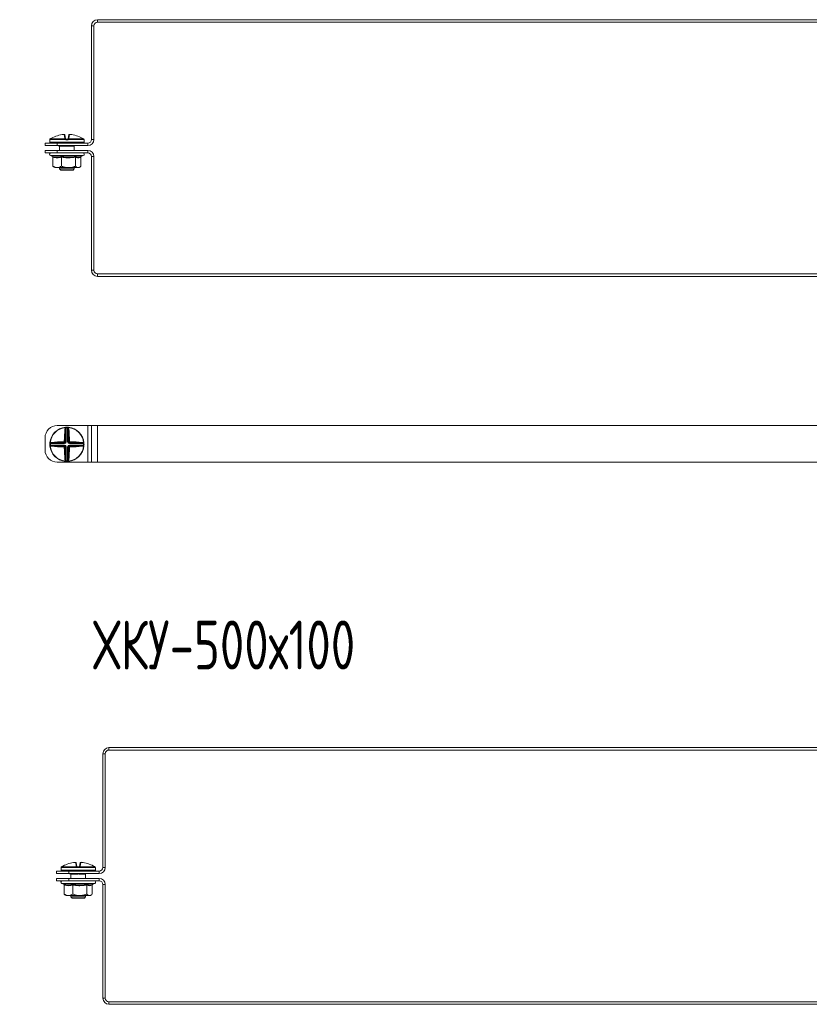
# Model space of a CAD drawing. Header units: millimetres. Extents: x -29 to 1011, y -1252 to 295.
# Tile 6 of 11: x 365 to 688, y -860 to -458. Entities that reach past the tile are written whole.
import ezdxf

# ---------------------------------------------------------------- set-up
doc = ezdxf.new("R2010")
doc.units = ezdxf.units.MM
doc.styles.add('SLDTEXTSTYLE0', font='TXT', dxfattribs={"width": 0.7, "bigfont": 'bigfont'})

msp = doc.modelspace()

# ---------------------------------------------------------------- linework, layer by layer
at = {"color": 7, "linetype": 'Continuous', "lineweight": 15}
for p, q in [((396.49, -457.58), (396.49, -458.58)), ((396.49, -457.58), (798.49, -457.58)), ((396.49, -458.58), (798.49, -458.58)), ((394.99, -460.08), (393.99, -460.08)), ((393.99, -506.58), (393.99, -460.08)), ((394.99, -506.58), (394.99, -460.08)), ((376.92, -506.67), (376.92, -507.67)), ((376.95, -506.53), (376.95, -506.53)), ((383.29, -506.56), (376.95, -506.56)), ((377.07, -506.34), (383.3, -506.34)), ((377.07, -506.34), (377.07, -506.34)), ((383.12, -506.04), (382.85, -504.53)), ((383.12, -504.73), (383.38, -506.21)), ((384.22, -506.67), (383.62, -506.67)), ((383.63, -506.42), (384.21, -506.42)), ((384.45, -506.21), (384.71, -504.73)), ((384.53, -506.34), (390.77, -506.34)), ((390.89, -506.56), (384.54, -506.56)), ((384.98, -504.53), (384.71, -506.04)), ((390.77, -506.34), (390.76, -506.34)), ((390.89, -506.53), (390.89, -506.56)), ((390.92, -507.67), (390.92, -506.67)), ((393.99, -506.58), (394.99, -506.58)), ((374.99, -509.08), (374.99, -508.08)), ((374.99, -508.08), (379.99, -508.08)), ((379.99, -509.08), (374.99, -509.08)), ((374.99, -512.08), (374.99, -511.08)), ((374.99, -511.08), (379.99, -511.08)), ((390.67, -507.92), (377.17, -507.92)), ((379.99, -508.08), (379.99, -509.08)), ((379.99, -508.08), (392.49, -508.08)), ((379.99, -509.08), (392.49, -509.08)), ((379.99, -511.08), (379.99, -512.08)), ((392.49, -511.08), (379.99, -511.08)), ((380.9, -509.15), (380.89, -509.15)), ((380.92, -509.27), (380.92, -511.08)), ((380.96, -508.08), (380.96, -507.92)), ((382.88, -509.37), (381.1, -509.37)), ((382.11, -509.12), (381.22, -509.12)), ((386.73, -509.37), (384.95, -509.37)), ((386.62, -509.12), (385.73, -509.12)), ((386.87, -508.08), (386.87, -507.92)), ((386.92, -511.08), (386.92, -509.27)), ((392.49, -509.08), (392.49, -508.08)), ((392.49, -512.08), (392.49, -511.08)), ((379.99, -512.08), (374.99, -512.08)), ((377.19, -513.18), (378, -513.48)), ((378.19, -513.8), (378.19, -517.48)), ((392.49, -512.08), (379.99, -512.08)), ((381.66, -513.8), (381.66, -517.48)), ((387.39, -513.8), (387.39, -517.48)), ((389.62, -513.56), (390.64, -513.18)), ((389.65, -513.8), (389.65, -517.48)), ((394.99, -513.58), (393.99, -513.58)), ((393.99, -560.08), (393.99, -513.58)), ((394.99, -560.08), (394.99, -513.58)), ((378.49, -517.75), (378.92, -518.08)), ((378.92, -518.08), (379.93, -518.08)), ((379.93, -518.08), (384.53, -518.08)), ((380.92, -518.08), (380.92, -518.62)), ((380.92, -518.62), (381.42, -519.12)), ((380.92, -518.62), (386.92, -518.62)), ((386.42, -519.12), (381.42, -519.12)), ((384.53, -518.08), (388.52, -518.08)), ((386.42, -519.12), (386.92, -518.62)), ((386.92, -518.62), (386.92, -518.08)), ((388.52, -518.08), (388.92, -518.08)), ((388.92, -518.08), (389.35, -517.75)), ((393.99, -560.08), (394.99, -560.08)), ((396.49, -561.58), (396.49, -562.58)), ((798.49, -561.58), (396.49, -561.58)), ((798.49, -562.58), (396.49, -562.58)), ((379.99, -623.59), (392.49, -623.59)), ((392.49, -638.59), (392.49, -623.59)), ((392.49, -623.59), (393.99, -623.59)), ((393.99, -638.59), (393.99, -623.59)), ((393.99, -623.59), (396.49, -623.59)), ((396.49, -638.59), (396.49, -623.59)), ((396.49, -623.59), (798.49, -623.59)), ((383.29, -624.3), (383.3, -624.42)), ((383.38, -630.24), (383.38, -625.1)), ((383.62, -624.28), (383.63, -624.53)), ((383.63, -624.53), (383.63, -630.24)), ((384.22, -624.28), (384.21, -624.53)), ((384.21, -630.24), (384.21, -624.53)), ((384.45, -625.1), (384.45, -630.24)), ((384.54, -624.3), (384.53, -624.42)), ((374.99, -633.59), (374.99, -628.59)), ((377.17, -630.98), (376.92, -630.97)), ((377.17, -631.56), (376.92, -631.57)), ((376.95, -630.64), (377.07, -630.65)), ((376.95, -631.9), (377.07, -631.88)), ((382.89, -630.98), (377.17, -630.98)), ((377.17, -631.56), (382.89, -631.56)), ((377.74, -630.73), (382.89, -630.73)), ((382.89, -631.81), (377.74, -631.81)), ((382.89, -630.73), (382.63, -630.47)), ((382.63, -632.07), (382.89, -631.81)), ((382.89, -630.73), (382.89, -630.98)), ((382.89, -631.81), (382.89, -631.56)), ((383.12, -629.98), (383.38, -630.24)), ((383.38, -630.24), (383.63, -630.24)), ((384.45, -630.24), (384.21, -630.24)), ((384.45, -630.24), (384.71, -629.98)), ((385.21, -630.47), (384.95, -630.73)), ((384.95, -630.73), (390.09, -630.73)), ((384.95, -630.73), (384.95, -630.98)), ((390.66, -630.98), (384.95, -630.98)), ((384.95, -631.56), (384.95, -631.81)), ((384.95, -631.56), (390.66, -631.56)), ((384.95, -631.81), (385.21, -632.07)), ((390.09, -631.81), (384.95, -631.81)), ((390.91, -630.97), (390.66, -630.98)), ((390.91, -631.57), (390.66, -631.56)), ((390.89, -630.64), (390.77, -630.65)), ((390.89, -631.9), (390.77, -631.88)), ((383.38, -632.3), (383.12, -632.56)), ((383.38, -637.44), (383.38, -632.3)), ((383.38, -632.3), (383.63, -632.3)), ((383.63, -632.3), (383.63, -638.01)), ((384.21, -632.3), (384.45, -632.3)), ((384.21, -638.01), (384.21, -632.3)), ((384.71, -632.56), (384.45, -632.3)), ((384.45, -632.3), (384.45, -637.44)), ((379.99, -638.59), (392.49, -638.59)), ((383.29, -638.24), (383.3, -638.12)), ((383.63, -638.01), (383.62, -638.26)), ((384.21, -638.01), (384.22, -638.26)), ((384.54, -638.24), (384.53, -638.12)), ((392.49, -638.59), (393.99, -638.59)), ((393.99, -638.59), (396.49, -638.59)), ((396.49, -638.59), (798.49, -638.59)), ((401.15, -755.31), (401.15, -756.31)), ((401.15, -755.31), (903.15, -755.31)), ((401.15, -756.31), (903.15, -756.31)), ((398.65, -804.31), (398.65, -757.81)), ((399.65, -757.81), (398.65, -757.81)), ((399.65, -804.31), (399.65, -757.81)), ((381.58, -804.4), (381.58, -805.4)), ((381.61, -804.25), (381.61, -804.26)), ((387.95, -804.29), (381.61, -804.29)), ((381.72, -804.07), (387.96, -804.07)), ((381.73, -804.07), (381.72, -804.07)), ((387.78, -803.77), (387.51, -802.26)), ((387.78, -802.46), (388.04, -803.94)), ((388.88, -804.4), (388.28, -804.4)), ((388.29, -804.15), (388.87, -804.15)), ((389.11, -803.94), (389.37, -802.46)), ((389.19, -804.07), (395.43, -804.07)), ((395.55, -804.29), (389.2, -804.29)), ((389.64, -802.26), (389.37, -803.77)), ((395.43, -804.07), (395.42, -804.07)), ((395.55, -804.26), (395.55, -804.29)), ((395.58, -805.4), (395.58, -804.4)), ((398.65, -804.31), (399.65, -804.31)), ((379.65, -806.81), (379.65, -805.81)), ((379.65, -805.81), (384.65, -805.81)), ((384.65, -806.81), (379.65, -806.81)), ((379.65, -809.81), (379.65, -808.81)), ((379.65, -808.81), (384.65, -808.81)), ((395.33, -805.65), (381.83, -805.65)), ((384.65, -805.81), (384.65, -806.81)), ((384.65, -805.81), (397.15, -805.81)), ((384.65, -806.81), (397.15, -806.81)), ((384.65, -808.81), (384.65, -809.81)), ((397.15, -808.81), (384.65, -808.81)), ((385.56, -806.88), (385.55, -806.88)), ((385.58, -807), (385.58, -808.81)), ((385.62, -805.81), (385.62, -805.65)), ((387.54, -807.1), (385.76, -807.1)), ((386.77, -806.85), (385.88, -806.85)), ((391.39, -807.1), (389.61, -807.1)), ((391.28, -806.85), (390.39, -806.85)), ((391.53, -805.81), (391.53, -805.65)), ((391.58, -808.81), (391.58, -807)), ((397.15, -806.81), (397.15, -805.81)), ((397.15, -809.81), (397.15, -808.81)), ((384.65, -809.81), (379.65, -809.81)), ((381.85, -810.91), (382.66, -811.21)), ((382.85, -811.53), (382.85, -815.21)), ((397.15, -809.81), (384.65, -809.81)), ((386.32, -811.53), (386.32, -815.21)), ((392.05, -811.53), (392.05, -815.21)), ((394.28, -811.29), (395.3, -810.91)), ((394.31, -811.53), (394.31, -815.21)), ((399.65, -811.31), (398.65, -811.31)), ((398.65, -857.81), (398.65, -811.31)), ((399.65, -857.81), (399.65, -811.31)), ((383.15, -815.48), (383.58, -815.81)), ((383.58, -815.81), (384.59, -815.81)), ((384.59, -815.81), (389.19, -815.81)), ((385.58, -815.81), (385.58, -816.35)), ((385.58, -816.35), (386.08, -816.85)), ((385.58, -816.35), (391.58, -816.35)), ((391.08, -816.85), (386.08, -816.85)), ((389.19, -815.81), (393.18, -815.81)), ((391.08, -816.85), (391.58, -816.35)), ((391.58, -816.35), (391.58, -815.81)), ((393.18, -815.81), (393.58, -815.81)), ((393.58, -815.81), (394.01, -815.48)), ((398.65, -857.81), (399.65, -857.81)), ((401.15, -859.31), (401.15, -860.31)), ((903.15, -859.31), (401.15, -859.31)), ((903.15, -860.31), (401.15, -860.31))]:
    msp.add_line(p, q, dxfattribs=at)
at = {"color": 8, "linetype": 'Continuous', "lineweight": 15}
for p, q in [((376.92, -506.67), (376.92, -506.67)), ((376.95, -506.56), (376.95, -506.53)), ((390.92, -506.67), (390.91, -506.67)), ((376.92, -507.67), (390.92, -507.67)), ((381.14, -509.13), (381, -509.16)), ((381.22, -509.12), (381.22, -509.08)), ((382.11, -509.12), (382.11, -509.08)), ((385.73, -509.12), (385.73, -509.08)), ((386.62, -509.12), (386.62, -509.08)), ((390.64, -513.18), (377.19, -513.18)), ((381.58, -804.4), (381.58, -804.4)), ((381.58, -805.4), (395.58, -805.4)), ((381.61, -804.29), (381.61, -804.26)), ((395.58, -804.4), (395.57, -804.4)), ((385.8, -806.86), (385.66, -806.89)), ((385.88, -806.85), (385.88, -806.81)), ((386.77, -806.85), (386.77, -806.81)), ((390.39, -806.85), (390.39, -806.81)), ((391.28, -806.85), (391.28, -806.81)), ((395.3, -810.91), (381.85, -810.91))]:
    msp.add_line(p, q, dxfattribs=at)
at = {"color": 8, "linetype": 'Continuous', "lineweight": 15, "flags": 128}
for points in [[(376.94, -506.59), (376.93, -506.62), (376.92, -506.67)], [(390.91, -506.67), (390.91, -506.62), (390.89, -506.58)], [(381.6, -804.32), (381.59, -804.35), (381.58, -804.4)], [(395.57, -804.4), (395.57, -804.35), (395.55, -804.31)]]:
    msp.add_lwpolyline(points, dxfattribs=at)
at = {"color": 7, "linetype": 'Continuous', "lineweight": 15, "flags": 128}
for points in [[(383.29, -624.3), (383.32, -624.3), (383.35, -624.31), (383.38, -624.33), (383.41, -624.37), (383.43, -624.4), (383.45, -624.45), (383.46, -624.5), (383.47, -624.55)], [(384.36, -624.55), (384.37, -624.5), (384.38, -624.45), (384.4, -624.4), (384.42, -624.37), (384.45, -624.33), (384.48, -624.31), (384.51, -624.3), (384.54, -624.3)], [(377.19, -630.82), (377.14, -630.82), (377.1, -630.8), (377.05, -630.79), (377.01, -630.76), (376.98, -630.74), (376.96, -630.71), (376.95, -630.68), (376.95, -630.64)], [(376.95, -631.9), (376.95, -631.86), (376.96, -631.83), (376.98, -631.8), (377.01, -631.78), (377.05, -631.75), (377.1, -631.73), (377.14, -631.72), (377.19, -631.72)], [(390.89, -630.64), (390.89, -630.68), (390.87, -630.71), (390.85, -630.74), (390.82, -630.76), (390.78, -630.79), (390.74, -630.8), (390.69, -630.82), (390.64, -630.82)], [(390.64, -631.72), (390.69, -631.72), (390.74, -631.73), (390.78, -631.75), (390.82, -631.78), (390.85, -631.8), (390.87, -631.83), (390.89, -631.86), (390.89, -631.9)], [(383.47, -637.99), (383.46, -638.04), (383.45, -638.09), (383.43, -638.14), (383.41, -638.17), (383.38, -638.2), (383.35, -638.23), (383.32, -638.24), (383.29, -638.24)], [(384.54, -638.24), (384.51, -638.24), (384.48, -638.23), (384.45, -638.2), (384.42, -638.17), (384.4, -638.14), (384.38, -638.09), (384.37, -638.04), (384.36, -637.99)]]:
    msp.add_lwpolyline(points, dxfattribs=at)
at = {"color": 7, "linetype": 'Continuous', "lineweight": 15}
for centre, radius, start, end in [((396.49, -460.08), 2.5, 90, 180), ((396.49, -460.08), 1.5, 90, 180), ((377.17, -506.67), 0.25, 155.8256, 180), ((377.19, -506.56), 0.25, 119.5448, 173.6267), ((377.2, -506.56), 0.25, 121.4361, 180.0408), ((383.91, -517.8), 13.34, 95.6166, 118.1057), ((382.87, -504.77), 0.249, 10.1256, 94.8135), ((383.15, -506.27), 0.233, 13.4875, 98.5562), ((384.98, -506.54), 1.69, 173.4928, 180.7494), ((384.09, -507.12), 0.978, 129.6677, 145.2136), ((383.37, -506.5), 0.172, 54.2052, 113.0531), ((385.08, -506.61), 1.46, 172.6321, 182.4439), ((382.76, -506.61), 1.46, 357.5561, 7.3679), ((384.46, -506.5), 0.172, 66.9469, 125.7948), ((383.74, -507.12), 0.978, 34.7864, 50.3323), ((384.68, -506.27), 0.233, 81.4438, 166.5125), ((382.85, -506.54), 1.69, 359.2506, 6.5072), ((384.96, -504.77), 0.249, 85.1865, 169.8744), ((383.93, -517.8), 13.34, 61.8943, 84.3834), ((390.64, -506.56), 0.25, 6.3733, 60.4552), ((390.64, -506.56), 0.25, 359.9592, 58.5639), ((390.67, -506.67), 0.25, 0, 25.4195), ((392.49, -506.58), 1.5, 270, 0), ((392.49, -506.58), 2.5, 270, 0), ((377.17, -507.67), 0.25, 180, 270), ((380.26, -508.17), 0.25, 20, 90), ((380.85, -509.37), 0.255, 359.4837, 53.1431), ((381.22, -508.62), 0.5, 248.2779, 270), ((382.39, -509.35), 0.492, 358.0268, 22.6031), ((385.45, -509.35), 0.492, 157.3969, 181.9732), ((386.62, -508.62), 0.5, 270, 291.7221), ((386.99, -509.37), 0.255, 126.8569, 180.5163), ((387.58, -508.17), 0.25, 90, 160), ((390.67, -507.67), 0.25, 270, 0), ((392.49, -513.58), 2.5, 0, 90), ((377.38, -512.65), 0.567, 90, 250), ((390.45, -512.65), 0.567, 290, 90), ((392.49, -513.58), 1.5, 0, 90), ((396.49, -560.08), 2.5, 180, 270), ((396.49, -560.08), 1.5, 180, 270), ((379.99, -628.59), 5, 90, 180), ((383.92, -631.27), 7, 95.1288, 174.8712), ((383.92, -631.27), 6.88, 95.1288, 174.8712), ((448.67, -630.98), 65.83, 174.7706, 179.1113), ((383.14, -625.27), 0.293, 36.1898, 94.9248), ((447.7, -630.98), 64.59, 174.7706, 179.1113), ((383.05, -624.92), 0.561, 41.5527, 63.3516), ((383.92, -631.27), 7, 87.5357, 92.4643), ((383.92, -631.27), 6.75, 87.5357, 92.4643), ((384.78, -624.92), 0.561, 116.6484, 138.4473), ((384.69, -625.27), 0.293, 85.0752, 143.8102), ((320.14, -630.98), 64.59, 0.8887, 5.2294), ((383.92, -631.27), 6.88, 5.1288, 84.8712), ((383.92, -631.27), 7, 5.1288, 84.8712), ((319.16, -630.98), 65.83, 0.8887, 5.2294), ((383.92, -631.27), 7, 177.5357, 182.4643), ((383.92, -631.27), 7, 185.1288, 264.8712), ((377.57, -630.4), 0.561, 206.6484, 228.4473), ((377.57, -632.14), 0.561, 131.5527, 153.3516), ((383.92, -631.27), 6.88, 185.1288, 264.8712), ((383.92, -631.27), 6.75, 177.5357, 182.4643), ((383.62, -696.03), 65.83, 90.8887, 95.2294), ((377.92, -630.5), 0.293, 175.0752, 233.8102), ((377.92, -632.04), 0.293, 126.1898, 184.9248), ((383.62, -566.51), 65.83, 264.7706, 269.1113), ((383.63, -695.05), 64.59, 90.8887, 95.2294), ((383.63, -567.49), 64.59, 264.7706, 269.1113), ((383.61, -630.25), 1.01, 177.6972, 192.9472), ((383.61, -632.29), 1.01, 167.0528, 182.3028), ((382.89, -630.96), 1.01, 77.0528, 92.3028), ((383.92, -631.27), 6.88, 275.1288, 354.8712), ((383.92, -631.27), 7, 275.1288, 354.8712), ((384.94, -630.96), 1.01, 87.6972, 102.9472), ((384.23, -630.25), 1.01, 347.0528, 2.3028), ((384.21, -695.05), 64.59, 84.7706, 89.1113), ((384.21, -567.49), 64.59, 270.8887, 275.2294), ((384.23, -632.29), 1.01, 357.6972, 12.9472), ((384.21, -696.03), 65.83, 84.7706, 89.1113), ((384.21, -566.51), 65.83, 270.8887, 275.2294), ((389.92, -630.5), 0.293, 306.1898, 4.9248), ((389.92, -632.04), 0.293, 355.0752, 53.8102), ((390.27, -630.4), 0.561, 311.5527, 333.3516), ((390.27, -632.14), 0.561, 26.6484, 48.4473), ((383.92, -631.27), 6.75, 357.5357, 2.4643), ((383.92, -631.27), 7, 357.5357, 2.4643), ((379.99, -633.59), 5, 180, 270), ((382.89, -631.58), 1.01, 267.6972, 282.9472), ((448.67, -631.56), 65.83, 180.8887, 185.2294), ((447.7, -631.56), 64.59, 180.8887, 185.2294), ((320.14, -631.56), 64.59, 354.7706, 359.1113), ((384.94, -631.58), 1.01, 257.0528, 272.3028), ((319.16, -631.56), 65.83, 354.7706, 359.1113), ((383.14, -637.27), 0.293, 265.0752, 323.8102), ((383.05, -637.62), 0.561, 296.6484, 318.4473), ((383.92, -631.27), 7, 267.5357, 272.4643), ((383.92, -631.27), 6.75, 267.5357, 272.4643), ((384.78, -637.62), 0.561, 221.5527, 243.3516), ((384.69, -637.27), 0.293, 216.1898, 274.9248), ((401.15, -757.81), 2.5, 90, 180), ((401.15, -757.81), 1.5, 90, 180), ((381.83, -804.4), 0.25, 155.8256, 180), ((381.83, -805.4), 0.25, 180, 270), ((381.85, -804.29), 0.25, 119.5448, 173.6267), ((381.86, -804.29), 0.25, 121.4361, 180.0408), ((388.57, -815.53), 13.34, 95.6166, 118.1057), ((387.53, -802.5), 0.249, 10.1256, 94.8135), ((387.81, -804), 0.233, 13.4875, 98.5562), ((389.64, -804.27), 1.69, 173.4928, 180.7494), ((388.75, -804.85), 0.978, 129.6677, 145.2136), ((388.03, -804.23), 0.172, 54.2052, 113.0531), ((389.74, -804.34), 1.46, 172.6321, 182.4439), ((387.42, -804.34), 1.46, 357.5561, 7.3679), ((389.12, -804.23), 0.172, 66.9469, 125.7948), ((388.4, -804.85), 0.978, 34.7864, 50.3323), ((389.34, -804), 0.233, 81.4438, 166.5125), ((387.51, -804.27), 1.69, 359.2506, 6.5072), ((389.62, -802.5), 0.249, 85.1865, 169.8744), ((388.59, -815.53), 13.34, 61.8943, 84.3834), ((395.33, -805.4), 0.25, 270, 0), ((395.3, -804.29), 0.25, 6.3733, 60.4552), ((395.3, -804.29), 0.25, 359.9592, 58.5639), ((395.33, -804.4), 0.25, 0, 25.4195), ((397.15, -804.31), 1.5, 270, 0), ((397.15, -804.31), 2.5, 270, 0), ((384.92, -805.9), 0.25, 20, 90), ((385.51, -807.1), 0.255, 359.4837, 53.1431), ((385.88, -806.35), 0.5, 248.2779, 270), ((387.05, -807.08), 0.492, 358.0268, 22.6031), ((390.11, -807.08), 0.492, 157.3969, 181.9732), ((391.28, -806.35), 0.5, 270, 291.7221), ((391.65, -807.1), 0.255, 126.8569, 180.5163), ((392.24, -805.9), 0.25, 90, 160), ((397.15, -811.31), 2.5, 0, 90), ((382.04, -810.38), 0.567, 90, 250), ((395.11, -810.38), 0.567, 290, 90), ((397.15, -811.31), 1.5, 0, 90), ((401.15, -857.81), 2.5, 180, 270), ((401.15, -857.81), 1.5, 180, 270)]:
    msp.add_arc(centre, radius, start, end, dxfattribs=at)
at = {"color": 8, "linetype": 'Continuous', "lineweight": 15}
for centre, radius, start, end in [((381.23, -508.75), 0.47, 224.3428, 240.1833), ((381.67, -508.58), 1.31, 333.6544, 337.4682), ((386.16, -508.58), 1.31, 202.5318, 206.3456), ((386.6, -508.75), 0.47, 299.8167, 315.6572), ((385.89, -806.48), 0.47, 224.3428, 240.1833), ((386.33, -806.31), 1.31, 333.6544, 337.4682), ((390.82, -806.31), 1.31, 202.5318, 206.3456), ((391.26, -806.48), 0.47, 299.8167, 315.6572)]:
    msp.add_arc(centre, radius, start, end, dxfattribs=at)
at = {"color": 7, "linetype": 'Continuous', "lineweight": 15}
for centre, major_axis, ratio, start_param, end_param in [((381.05, -508.17), (0.564, -0.091), 0.124069, 1.757057, 3.210607), ((386.78, -508.17), (0.564, 0.091), 0.124069, 6.214171, 7.667721), ((382.87, -630.22), (0.375, -0.375), 0.942694, 5.512866, 7.053504), ((382.87, -630.22), (0.547, -0.547), 0.970288, 5.512866, 7.053504), ((382.87, -632.32), (0.547, 0.547), 0.970288, 5.512866, 7.053504), ((382.87, -632.32), (0.375, 0.375), 0.942694, 5.512866, 7.053504), ((384.97, -630.22), (-0.547, -0.547), 0.970288, 5.512866, 7.053504), ((384.97, -632.32), (-0.547, 0.547), 0.970288, 5.512866, 7.053504), ((384.97, -630.22), (0.375, 0.375), 0.942694, 2.371274, 3.911912), ((384.97, -632.32), (0.375, -0.375), 0.942694, 2.371274, 3.911912), ((385.71, -805.9), (0.564, -0.091), 0.124069, 1.757057, 3.210607), ((391.44, -805.9), (0.564, 0.091), 0.124069, 6.214171, 7.667721)]:
    msp.add_ellipse(centre, major_axis=major_axis, ratio=ratio, start_param=start_param, end_param=end_param, dxfattribs=at)
for points, knots in [([(376.95, -506.56), (376.95, -506.56), (376.94, -506.59), (376.93, -506.65), (376.93, -506.66), (376.92, -506.67)], [0, 0, 0, 0, 0.003073, 0.499692, 1, 1, 1, 1]), ([(376.95, -506.53), (376.94, -506.54), (376.94, -506.57), (376.94, -506.59), (376.94, -506.6), (376.94, -506.59), (376.94, -506.59)], [0, 0, 0, 0, 0.353823, 0.693378, 0.938253, 1, 1, 1, 1]), ([(377.62, -506.04), (377.47, -506.12), (377.28, -506.22), (377.1, -506.32), (377.07, -506.34)], [0, 0, 0, 0, 0.770897, 1, 1, 1, 1]), ([(383.11, -504.72), (383.11, -504.71), (383.11, -504.68), (383.08, -504.63), (383.03, -504.57), (382.98, -504.54), (382.93, -504.53), (382.88, -504.52), (382.82, -504.51), (382.74, -504.52), (382.64, -504.52), (382.6, -504.53), (382.59, -504.53)], [0, 0, 0, 0, 0.037598, 0.157267, 0.255933, 0.342451, 0.42026, 0.495889, 0.600986, 0.800286, 0.962126, 1, 1, 1, 1]), ([(382.85, -504.53), (382.85, -504.52), (382.84, -504.52), (382.8, -504.52), (382.73, -504.52), (382.66, -504.52), (382.62, -504.52), (382.6, -504.53)], [0, 0, 0, 0, 0.218399, 0.436827, 0.654626, 0.872181, 1, 1, 1, 1]), ([(383.3, -506.34), (383.28, -506.32), (383.17, -506.22), (383.14, -506.12), (383.12, -506.04)], [0, 0, 0, 0, 0.229103, 1, 1, 1, 1]), ([(383.62, -506.67), (383.56, -506.66), (383.44, -506.65), (383.34, -506.59), (383.29, -506.56), (383.29, -506.56)], [0, 0, 0, 0, 0.500308, 0.996927, 1, 1, 1, 1]), ([(383.38, -506.21), (383.39, -506.25), (383.4, -506.3), (383.46, -506.35), (383.47, -506.36)], [0, 0, 0, 0, 0.781937, 1, 1, 1, 1]), ([(383.47, -506.36), (383.47, -506.36), (383.49, -506.38), (383.54, -506.41), (383.6, -506.42), (383.63, -506.42)], [0, 0, 0, 0, 0.003106, 0.502169, 1, 1, 1, 1]), ([(384.21, -506.42), (384.24, -506.42), (384.29, -506.41), (384.34, -506.38), (384.36, -506.36)], [0, 0, 0, 0, 0.497853, 1, 1, 1, 1]), ([(384.54, -506.56), (384.54, -506.56), (384.5, -506.59), (384.39, -506.65), (384.28, -506.66), (384.22, -506.67)], [0, 0, 0, 0, 0.0030731, 0.4996924, 1, 1, 1, 1]), ([(384.36, -506.36), (384.38, -506.35), (384.43, -506.3), (384.44, -506.25), (384.45, -506.21)], [0, 0, 0, 0, 0.218063, 1, 1, 1, 1]), ([(384.71, -506.04), (384.69, -506.12), (384.66, -506.22), (384.56, -506.32), (384.53, -506.34)], [0, 0, 0, 0, 0.770897, 1, 1, 1, 1]), ([(385.22, -504.52), (385.2, -504.52), (385.15, -504.52), (385.06, -504.51), (384.98, -504.51), (384.92, -504.52), (384.86, -504.54), (384.79, -504.58), (384.74, -504.64), (384.72, -504.7), (384.72, -504.73), (384.72, -504.73)], [0, 0, 0, 0, 0.066923, 0.2381, 0.430282, 0.538321, 0.635628, 0.739505, 0.862235, 0.996759, 1, 1, 1, 1]), ([(385.23, -504.53), (385.2, -504.52), (385.15, -504.52), (385.07, -504.52), (385.01, -504.52), (384.99, -504.52), (384.98, -504.52), (384.98, -504.53)], [0, 0, 0, 0, 0.218399, 0.436827, 0.654626, 0.872181, 1, 1, 1, 1]), ([(390.77, -506.34), (390.73, -506.32), (390.56, -506.22), (390.36, -506.12), (390.21, -506.04)], [0, 0, 0, 0, 0.229103, 1, 1, 1, 1]), ([(390.9, -506.59), (390.9, -506.59), (390.9, -506.6), (390.9, -506.58), (390.89, -506.56), (390.89, -506.53), (390.89, -506.52)], [0, 0, 0, 0, 0.043748, 0.31887, 0.763688, 1, 1, 1, 1]), ([(390.89, -506.56), (390.89, -506.56), (390.89, -506.57), (390.9, -506.59), (390.9, -506.59), (390.9, -506.59)], [0, 0, 0, 0, 0.178705, 0.592859, 1, 1, 1, 1]), ([(390.91, -506.67), (390.91, -506.66), (390.9, -506.65), (390.89, -506.59), (390.89, -506.56), (390.89, -506.56)], [0, 0, 0, 0, 0.500308, 0.996927, 1, 1, 1, 1]), ([(380.5, -509.08), (380.48, -509.1), (380.45, -509.14), (380.42, -509.21), (380.42, -509.27), (380.42, -509.32), (380.43, -509.35), (380.44, -509.36), (380.44, -509.36)], [0, 0, 0, 0, 0.268096, 0.496778, 0.689263, 0.851172, 0.98243, 1, 1, 1, 1]), ([(380.87, -509.12), (380.87, -509.12), (380.87, -509.12), (380.87, -509.12), (380.87, -509.12), (380.87, -509.12), (380.86, -509.11)], [0, 0, 0, 0, 0.870435, 0.9743, 0.993403, 1, 1, 1, 1]), ([(380.89, -509.16), (380.89, -509.16), (380.9, -509.18), (380.91, -509.21), (380.92, -509.25), (380.92, -509.27)], [0, 0, 0, 0, 0.159101, 0.481128, 1, 1, 1, 1]), ([(382.84, -509.16), (382.68, -509.15), (382.43, -509.12), (382.19, -509.12), (382.11, -509.12)], [0, 0, 0, 0, 0.651428, 1, 1, 1, 1]), ([(384.99, -509.16), (384.83, -509.16), (384.39, -509.17), (383.67, -509.14), (383.12, -509.15), (382.84, -509.16)], [0, 0, 0, 0, 0.232421, 0.610897, 1, 1, 1, 1]), ([(384.95, -509.37), (384.9, -509.37), (384.77, -509.36), (384.57, -509.34), (384.36, -509.31), (384.14, -509.28), (383.91, -509.26), (383.68, -509.28), (383.43, -509.31), (383.17, -509.35), (382.98, -509.36), (382.88, -509.37)], [0, 0, 0, 0, 0.084982, 0.188194, 0.292085, 0.397364, 0.503648, 0.610192, 0.717991, 0.85811, 1, 1, 1, 1]), ([(385.73, -509.12), (385.7, -509.12), (385.46, -509.12), (385.21, -509.14), (384.99, -509.16)], [0, 0, 0, 0, 0.099322, 1, 1, 1, 1]), ([(386.94, -509.15), (386.94, -509.15), (386.96, -509.14), (386.89, -509.15), (386.83, -509.16)], [0, 0, 0, 0, 0.212461, 1, 1, 1, 1]), ([(386.92, -509.27), (386.92, -509.27), (386.92, -509.25), (386.92, -509.21), (386.93, -509.18), (386.94, -509.16), (386.94, -509.16)], [0, 0, 0, 0, 0.0746, 0.482557, 0.810538, 1, 1, 1, 1]), ([(377.9, -513.42), (378.04, -513.46), (378.47, -513.59), (379.2, -513.72), (380.03, -513.74), (380.82, -513.63), (381.31, -513.49), (381.55, -513.42)], [0, 0, 0, 0, 0.117987, 0.354133, 0.592326, 0.795595, 1, 1, 1, 1]), ([(378.19, -513.8), (378.18, -513.76), (378.17, -513.68), (378.11, -513.57), (378.02, -513.48), (377.94, -513.44), (377.9, -513.42), (377.9, -513.42)], [0, 0, 0, 0, 0.236184, 0.471397, 0.732465, 0.992086, 1, 1, 1, 1]), ([(381.66, -513.8), (381.38, -513.87), (380.81, -514.02), (379.95, -514.09), (379.07, -514.02), (378.48, -513.87), (378.19, -513.8)], [0, 0, 0, 0, 0.245251, 0.49213, 0.745021, 1, 1, 1, 1]), ([(381.55, -513.42), (381.78, -513.46), (382.49, -513.59), (383.68, -513.72), (385.05, -513.74), (386.35, -513.63), (387.16, -513.49), (387.57, -513.42)], [0, 0, 0, 0, 0.117987, 0.354133, 0.592326, 0.795595, 1, 1, 1, 1]), ([(381.66, -513.8), (381.66, -513.76), (381.66, -513.68), (381.63, -513.57), (381.6, -513.48), (381.57, -513.44), (381.55, -513.42), (381.55, -513.42)], [0, 0, 0, 0, 0.236184, 0.471397, 0.732465, 0.992086, 1, 1, 1, 1]), ([(387.39, -513.8), (386.93, -513.87), (385.99, -514.02), (384.56, -514.09), (383.11, -514.02), (382.15, -513.87), (381.66, -513.8)], [0, 0, 0, 0, 0.2452513, 0.4921305, 0.7450212, 1, 1, 1, 1]), ([(387.57, -513.42), (387.57, -513.42), (387.54, -513.44), (387.5, -513.48), (387.44, -513.57), (387.4, -513.68), (387.4, -513.76), (387.39, -513.8)], [0, 0, 0, 0, 0.007914, 0.267535, 0.528603, 0.763816, 1, 1, 1, 1]), ([(389.65, -513.8), (389.46, -513.87), (389.1, -514.02), (388.53, -514.09), (387.96, -514.02), (387.58, -513.87), (387.39, -513.8)], [0, 0, 0, 0, 0.245251, 0.49213, 0.745021, 1, 1, 1, 1]), ([(389.84, -513.48), (389.83, -513.48), (389.79, -513.5), (389.72, -513.57), (389.66, -513.68), (389.65, -513.76), (389.65, -513.8)], [0, 0, 0, 0, 0.0557459, 0.3922997, 0.6955248, 1, 1, 1, 1]), ([(378.19, -517.48), (378.44, -517.63), (378.94, -517.92), (379.53, -518.07), (379.86, -518.08), (379.93, -518.08)], [0, 0, 0, 0, 0.442922, 0.896343, 1, 1, 1, 1]), ([(378.19, -517.48), (378.28, -517.58), (378.38, -517.68), (378.49, -517.75), (378.5, -517.75)], [0, 0, 0, 0, 0.929205, 1, 1, 1, 1]), ([(379.93, -518.08), (380.16, -518.06), (380.64, -518.02), (381.22, -517.76), (381.55, -517.55), (381.66, -517.48)], [0, 0, 0, 0, 0.39547, 0.801975, 1, 1, 1, 1]), ([(381.66, -517.48), (382.07, -517.63), (382.9, -517.92), (383.88, -518.07), (384.43, -518.08), (384.53, -518.08)], [0, 0, 0, 0, 0.4429219, 0.8963431, 1, 1, 1, 1]), ([(384.53, -518.08), (384.92, -518.06), (385.7, -518.02), (386.66, -517.76), (387.21, -517.55), (387.39, -517.48)], [0, 0, 0, 0, 0.39547, 0.801975, 1, 1, 1, 1]), ([(387.39, -517.48), (387.49, -517.57), (387.72, -517.78), (388.09, -518.03), (388.38, -518.06), (388.52, -518.08)], [0, 0, 0, 0, 0.262707, 0.627492, 1, 1, 1, 1]), ([(388.52, -518.08), (388.58, -518.08), (388.79, -518.07), (389.16, -517.91), (389.47, -517.65), (389.64, -517.49), (389.65, -517.48)], [0, 0, 0, 0, 0.1481542, 0.5520001, 0.9656481, 1, 1, 1, 1]), ([(383.12, -624.98), (383.14, -624.82), (383.17, -624.63), (383.28, -624.46), (383.3, -624.42)], [0, 0, 0, 0, 0.7708973, 1, 1, 1, 1]), ([(383.29, -624.3), (383.29, -624.3), (383.34, -624.29), (383.44, -624.29), (383.56, -624.28), (383.62, -624.28)], [0, 0, 0, 0, 0.0030731, 0.4996924, 1, 1, 1, 1]), ([(383.47, -624.55), (383.46, -624.59), (383.4, -624.76), (383.39, -624.95), (383.38, -625.1)], [0, 0, 0, 0, 0.218063, 1, 1, 1, 1]), ([(383.63, -624.53), (383.6, -624.53), (383.54, -624.53), (383.49, -624.54), (383.47, -624.55)], [0, 0, 0, 0, 0.497853, 1, 1, 1, 1]), ([(384.36, -624.55), (384.36, -624.55), (384.34, -624.54), (384.29, -624.53), (384.24, -624.53), (384.21, -624.53)], [0, 0, 0, 0, 0.003106, 0.502169, 1, 1, 1, 1]), ([(384.22, -624.28), (384.28, -624.28), (384.39, -624.29), (384.5, -624.29), (384.54, -624.3), (384.54, -624.3)], [0, 0, 0, 0, 0.5003076, 0.9969269, 1, 1, 1, 1]), ([(384.45, -625.1), (384.44, -624.95), (384.43, -624.76), (384.38, -624.59), (384.36, -624.55)], [0, 0, 0, 0, 0.781937, 1, 1, 1, 1]), ([(384.53, -624.42), (384.56, -624.46), (384.66, -624.63), (384.69, -624.82), (384.71, -624.98)], [0, 0, 0, 0, 0.229103, 1, 1, 1, 1]), ([(376.92, -630.97), (376.93, -630.91), (376.93, -630.79), (376.94, -630.69), (376.95, -630.64), (376.95, -630.64)], [0, 0, 0, 0, 0.500308, 0.996927, 1, 1, 1, 1]), ([(376.95, -631.9), (376.95, -631.9), (376.94, -631.85), (376.93, -631.75), (376.93, -631.63), (376.92, -631.57)], [0, 0, 0, 0, 0.003073, 0.499692, 1, 1, 1, 1]), ([(377.07, -630.65), (377.1, -630.63), (377.28, -630.52), (377.47, -630.49), (377.62, -630.47)], [0, 0, 0, 0, 0.229103, 1, 1, 1, 1]), ([(377.62, -632.07), (377.47, -632.04), (377.28, -632.02), (377.1, -631.91), (377.07, -631.88)], [0, 0, 0, 0, 0.770897, 1, 1, 1, 1]), ([(377.19, -630.82), (377.19, -630.82), (377.19, -630.85), (377.18, -630.9), (377.18, -630.95), (377.17, -630.98)], [0, 0, 0, 0, 0.003106, 0.502169, 1, 1, 1, 1]), ([(377.17, -631.56), (377.18, -631.59), (377.18, -631.65), (377.19, -631.69), (377.19, -631.72)], [0, 0, 0, 0, 0.497853, 1, 1, 1, 1]), ([(377.74, -630.73), (377.6, -630.74), (377.41, -630.76), (377.23, -630.81), (377.19, -630.82)], [0, 0, 0, 0, 0.781937, 1, 1, 1, 1]), ([(377.19, -631.72), (377.23, -631.73), (377.41, -631.78), (377.6, -631.8), (377.74, -631.81)], [0, 0, 0, 0, 0.218063, 1, 1, 1, 1]), ([(382.6, -630.21), (382.63, -630.2), (382.69, -630.2), (382.76, -630.15), (382.82, -630.09), (382.85, -630.02), (382.85, -629.97), (382.85, -629.96)], [0, 0, 0, 0, 0.2183992, 0.436827, 0.6546258, 0.8721812, 1, 1, 1, 1]), ([(383.12, -629.98), (383.12, -630.01), (383.11, -630.1), (383.05, -630.24), (382.94, -630.36), (382.79, -630.45), (382.68, -630.47), (382.63, -630.47)], [0, 0, 0, 0, 0.127707, 0.345274, 0.563217, 0.781734, 1, 1, 1, 1]), ([(382.63, -632.07), (382.66, -632.07), (382.75, -632.08), (382.88, -632.13), (383.01, -632.25), (383.1, -632.39), (383.11, -632.5), (383.12, -632.56)], [0, 0, 0, 0, 0.1277068, 0.3452738, 0.5632172, 0.7817336, 1, 1, 1, 1]), ([(385.21, -630.47), (385.17, -630.47), (385.09, -630.46), (384.95, -630.41), (384.82, -630.29), (384.74, -630.15), (384.72, -630.04), (384.71, -629.98)], [0, 0, 0, 0, 0.127707, 0.345274, 0.563217, 0.781734, 1, 1, 1, 1]), ([(384.71, -632.56), (384.72, -632.53), (384.72, -632.44), (384.78, -632.3), (384.89, -632.18), (385.04, -632.09), (385.15, -632.07), (385.21, -632.07)], [0, 0, 0, 0, 0.127707, 0.345274, 0.563217, 0.781734, 1, 1, 1, 1]), ([(384.98, -629.96), (384.98, -629.98), (384.99, -630.04), (385.04, -630.12), (385.1, -630.17), (385.17, -630.2), (385.22, -630.2), (385.23, -630.21)], [0, 0, 0, 0, 0.218399, 0.436827, 0.654626, 0.872181, 1, 1, 1, 1]), ([(390.64, -630.82), (390.6, -630.81), (390.42, -630.76), (390.24, -630.74), (390.09, -630.73)], [0, 0, 0, 0, 0.218063, 1, 1, 1, 1]), ([(390.09, -631.81), (390.24, -631.8), (390.42, -631.78), (390.6, -631.73), (390.64, -631.72)], [0, 0, 0, 0, 0.7819366, 1, 1, 1, 1]), ([(390.21, -630.47), (390.36, -630.49), (390.56, -630.52), (390.73, -630.63), (390.77, -630.65)], [0, 0, 0, 0, 0.770897, 1, 1, 1, 1]), ([(390.77, -631.88), (390.73, -631.91), (390.56, -632.02), (390.36, -632.04), (390.21, -632.07)], [0, 0, 0, 0, 0.229103, 1, 1, 1, 1]), ([(390.66, -630.98), (390.66, -630.95), (390.65, -630.89), (390.64, -630.85), (390.64, -630.82)], [0, 0, 0, 0, 0.497853, 1, 1, 1, 1]), ([(390.64, -631.72), (390.64, -631.72), (390.64, -631.69), (390.65, -631.64), (390.66, -631.59), (390.66, -631.56)], [0, 0, 0, 0, 0.003106, 0.502169, 1, 1, 1, 1]), ([(390.89, -630.64), (390.89, -630.64), (390.89, -630.69), (390.9, -630.79), (390.91, -630.91), (390.91, -630.97)], [0, 0, 0, 0, 0.003073, 0.499692, 1, 1, 1, 1]), ([(390.91, -631.57), (390.91, -631.63), (390.9, -631.75), (390.89, -631.85), (390.89, -631.9), (390.89, -631.9)], [0, 0, 0, 0, 0.500308, 0.996927, 1, 1, 1, 1]), ([(382.85, -632.58), (382.85, -632.56), (382.84, -632.5), (382.8, -632.42), (382.73, -632.37), (382.66, -632.34), (382.62, -632.33), (382.6, -632.33)], [0, 0, 0, 0, 0.218399, 0.436827, 0.654626, 0.872181, 1, 1, 1, 1]), ([(385.23, -632.33), (385.2, -632.34), (385.15, -632.34), (385.07, -632.39), (385.01, -632.45), (384.99, -632.52), (384.98, -632.57), (384.98, -632.58)], [0, 0, 0, 0, 0.218399, 0.436827, 0.654626, 0.872181, 1, 1, 1, 1]), ([(383.3, -638.12), (383.28, -638.08), (383.17, -637.91), (383.14, -637.72), (383.12, -637.56)], [0, 0, 0, 0, 0.229103, 1, 1, 1, 1]), ([(383.62, -638.26), (383.56, -638.26), (383.44, -638.25), (383.34, -638.25), (383.29, -638.24), (383.29, -638.24)], [0, 0, 0, 0, 0.500308, 0.996927, 1, 1, 1, 1]), ([(383.38, -637.44), (383.39, -637.59), (383.4, -637.78), (383.46, -637.95), (383.47, -637.99)], [0, 0, 0, 0, 0.781937, 1, 1, 1, 1]), ([(383.47, -637.99), (383.47, -637.99), (383.49, -638), (383.54, -638.01), (383.6, -638.01), (383.63, -638.01)], [0, 0, 0, 0, 0.003106, 0.502169, 1, 1, 1, 1]), ([(384.21, -638.01), (384.24, -638.01), (384.29, -638.01), (384.34, -638), (384.36, -637.99)], [0, 0, 0, 0, 0.497853, 1, 1, 1, 1]), ([(384.54, -638.24), (384.54, -638.24), (384.5, -638.25), (384.39, -638.25), (384.28, -638.26), (384.22, -638.26)], [0, 0, 0, 0, 0.0030731, 0.4996924, 1, 1, 1, 1]), ([(384.36, -637.99), (384.38, -637.95), (384.43, -637.78), (384.44, -637.59), (384.45, -637.44)], [0, 0, 0, 0, 0.218063, 1, 1, 1, 1]), ([(384.71, -637.56), (384.69, -637.72), (384.66, -637.91), (384.56, -638.08), (384.53, -638.12)], [0, 0, 0, 0, 0.770897, 1, 1, 1, 1]), ([(381.61, -804.29), (381.61, -804.29), (381.6, -804.32), (381.59, -804.38), (381.59, -804.39), (381.58, -804.4)], [0, 0, 0, 0, 0.003073, 0.499692, 1, 1, 1, 1]), ([(381.61, -804.25), (381.6, -804.27), (381.6, -804.3), (381.6, -804.32), (381.6, -804.33), (381.6, -804.32), (381.6, -804.32)], [0, 0, 0, 0, 0.353823, 0.693378, 0.938253, 1, 1, 1, 1]), ([(382.28, -803.77), (382.13, -803.85), (381.94, -803.95), (381.76, -804.05), (381.72, -804.07)], [0, 0, 0, 0, 0.770897, 1, 1, 1, 1]), ([(387.77, -802.45), (387.77, -802.44), (387.77, -802.41), (387.74, -802.35), (387.69, -802.3), (387.64, -802.27), (387.59, -802.26), (387.54, -802.25), (387.48, -802.24), (387.4, -802.24), (387.3, -802.25), (387.26, -802.26), (387.25, -802.26)], [0, 0, 0, 0, 0.037598, 0.157267, 0.255933, 0.342451, 0.42026, 0.495889, 0.600986, 0.800286, 0.962126, 1, 1, 1, 1]), ([(387.51, -802.26), (387.51, -802.25), (387.5, -802.25), (387.46, -802.25), (387.39, -802.25), (387.32, -802.25), (387.28, -802.25), (387.26, -802.26)], [0, 0, 0, 0, 0.218399, 0.436827, 0.654626, 0.872181, 1, 1, 1, 1]), ([(387.96, -804.07), (387.94, -804.05), (387.83, -803.95), (387.8, -803.85), (387.78, -803.77)], [0, 0, 0, 0, 0.229103, 1, 1, 1, 1]), ([(388.28, -804.4), (388.22, -804.39), (388.1, -804.38), (388, -804.32), (387.95, -804.29), (387.95, -804.29)], [0, 0, 0, 0, 0.500308, 0.996927, 1, 1, 1, 1]), ([(388.04, -803.94), (388.05, -803.98), (388.06, -804.03), (388.12, -804.08), (388.13, -804.09)], [0, 0, 0, 0, 0.781937, 1, 1, 1, 1]), ([(388.13, -804.09), (388.13, -804.09), (388.15, -804.11), (388.2, -804.14), (388.26, -804.14), (388.29, -804.15)], [0, 0, 0, 0, 0.003106, 0.502169, 1, 1, 1, 1]), ([(388.87, -804.15), (388.9, -804.15), (388.95, -804.14), (389, -804.11), (389.02, -804.09)], [0, 0, 0, 0, 0.497853, 1, 1, 1, 1]), ([(389.2, -804.29), (389.2, -804.29), (389.16, -804.32), (389.05, -804.38), (388.94, -804.39), (388.88, -804.4)], [0, 0, 0, 0, 0.0030731, 0.4996924, 1, 1, 1, 1]), ([(389.02, -804.09), (389.04, -804.08), (389.09, -804.03), (389.1, -803.98), (389.11, -803.94)], [0, 0, 0, 0, 0.218063, 1, 1, 1, 1]), ([(389.37, -803.77), (389.35, -803.85), (389.32, -803.95), (389.22, -804.05), (389.19, -804.07)], [0, 0, 0, 0, 0.770897, 1, 1, 1, 1]), ([(389.88, -802.25), (389.86, -802.25), (389.81, -802.25), (389.72, -802.24), (389.64, -802.24), (389.58, -802.25), (389.52, -802.27), (389.45, -802.31), (389.4, -802.37), (389.37, -802.43), (389.37, -802.46), (389.37, -802.46)], [0, 0, 0, 0, 0.066923, 0.2381, 0.430282, 0.538321, 0.635628, 0.739505, 0.862235, 0.996759, 1, 1, 1, 1]), ([(389.89, -802.26), (389.86, -802.25), (389.81, -802.25), (389.73, -802.25), (389.67, -802.25), (389.65, -802.25), (389.64, -802.25), (389.64, -802.26)], [0, 0, 0, 0, 0.218399, 0.436827, 0.654626, 0.872181, 1, 1, 1, 1]), ([(395.43, -804.07), (395.39, -804.05), (395.22, -803.95), (395.02, -803.85), (394.87, -803.77)], [0, 0, 0, 0, 0.229103, 1, 1, 1, 1]), ([(395.56, -804.32), (395.56, -804.32), (395.56, -804.33), (395.56, -804.31), (395.55, -804.29), (395.55, -804.26), (395.55, -804.25)], [0, 0, 0, 0, 0.043748, 0.31887, 0.763688, 1, 1, 1, 1]), ([(395.55, -804.29), (395.55, -804.29), (395.55, -804.3), (395.56, -804.32), (395.56, -804.32), (395.56, -804.32)], [0, 0, 0, 0, 0.1787052, 0.5928591, 1, 1, 1, 1]), ([(395.57, -804.4), (395.57, -804.39), (395.56, -804.38), (395.55, -804.32), (395.55, -804.29), (395.55, -804.29)], [0, 0, 0, 0, 0.500308, 0.996927, 1, 1, 1, 1]), ([(385.16, -806.81), (385.14, -806.83), (385.11, -806.87), (385.08, -806.94), (385.08, -807), (385.08, -807.05), (385.09, -807.08), (385.1, -807.09), (385.1, -807.09)], [0, 0, 0, 0, 0.268096, 0.496778, 0.689263, 0.851172, 0.98243, 1, 1, 1, 1]), ([(385.53, -806.85), (385.53, -806.85), (385.53, -806.85), (385.53, -806.85), (385.53, -806.85), (385.53, -806.85), (385.52, -806.84)], [0, 0, 0, 0, 0.870435, 0.9743, 0.993403, 1, 1, 1, 1]), ([(385.55, -806.89), (385.55, -806.89), (385.56, -806.91), (385.57, -806.94), (385.58, -806.98), (385.58, -807)], [0, 0, 0, 0, 0.1591007, 0.481128, 1, 1, 1, 1]), ([(387.5, -806.89), (387.34, -806.88), (387.09, -806.85), (386.85, -806.85), (386.77, -806.85)], [0, 0, 0, 0, 0.651428, 1, 1, 1, 1]), ([(389.65, -806.89), (389.49, -806.89), (389.05, -806.9), (388.33, -806.87), (387.78, -806.88), (387.5, -806.89)], [0, 0, 0, 0, 0.232421, 0.610897, 1, 1, 1, 1]), ([(389.61, -807.1), (389.56, -807.1), (389.43, -807.09), (389.23, -807.07), (389.02, -807.03), (388.79, -807.01), (388.57, -806.99), (388.34, -807.01), (388.09, -807.04), (387.83, -807.08), (387.64, -807.09), (387.54, -807.1)], [0, 0, 0, 0, 0.084982, 0.188194, 0.292085, 0.397364, 0.503648, 0.610192, 0.717991, 0.85811, 1, 1, 1, 1]), ([(390.39, -806.85), (390.36, -806.85), (390.12, -806.85), (389.87, -806.87), (389.65, -806.89)], [0, 0, 0, 0, 0.099322, 1, 1, 1, 1]), ([(391.6, -806.88), (391.6, -806.88), (391.62, -806.87), (391.55, -806.88), (391.49, -806.89)], [0, 0, 0, 0, 0.212461, 1, 1, 1, 1]), ([(391.58, -807), (391.58, -807), (391.58, -806.98), (391.58, -806.94), (391.59, -806.91), (391.6, -806.89), (391.6, -806.89)], [0, 0, 0, 0, 0.0746, 0.482557, 0.810538, 1, 1, 1, 1]), ([(382.56, -811.15), (382.7, -811.19), (383.13, -811.32), (383.86, -811.45), (384.69, -811.47), (385.48, -811.36), (385.97, -811.22), (386.21, -811.15)], [0, 0, 0, 0, 0.117987, 0.354133, 0.592326, 0.795595, 1, 1, 1, 1]), ([(382.85, -811.53), (382.84, -811.49), (382.83, -811.41), (382.77, -811.3), (382.68, -811.21), (382.6, -811.17), (382.56, -811.15), (382.56, -811.15)], [0, 0, 0, 0, 0.236184, 0.471397, 0.732465, 0.992086, 1, 1, 1, 1]), ([(386.32, -811.53), (386.04, -811.6), (385.47, -811.75), (384.61, -811.81), (383.73, -811.75), (383.14, -811.6), (382.85, -811.53)], [0, 0, 0, 0, 0.245251, 0.49213, 0.745021, 1, 1, 1, 1]), ([(386.21, -811.15), (386.44, -811.19), (387.15, -811.32), (388.34, -811.45), (389.71, -811.47), (391.01, -811.36), (391.82, -811.22), (392.23, -811.15)], [0, 0, 0, 0, 0.1179875, 0.3541329, 0.5923261, 0.7955953, 1, 1, 1, 1]), ([(386.32, -811.53), (386.32, -811.49), (386.32, -811.41), (386.29, -811.3), (386.26, -811.21), (386.23, -811.17), (386.21, -811.15), (386.21, -811.15)], [0, 0, 0, 0, 0.236184, 0.471397, 0.732465, 0.992086, 1, 1, 1, 1]), ([(392.05, -811.53), (391.59, -811.6), (390.65, -811.75), (389.22, -811.81), (387.77, -811.75), (386.81, -811.6), (386.32, -811.53)], [0, 0, 0, 0, 0.2452513, 0.4921305, 0.7450212, 1, 1, 1, 1]), ([(392.23, -811.15), (392.23, -811.15), (392.2, -811.17), (392.16, -811.21), (392.1, -811.3), (392.06, -811.41), (392.06, -811.49), (392.05, -811.53)], [0, 0, 0, 0, 0.007914, 0.267535, 0.528603, 0.763816, 1, 1, 1, 1]), ([(394.31, -811.53), (394.12, -811.6), (393.76, -811.75), (393.19, -811.81), (392.62, -811.75), (392.24, -811.6), (392.05, -811.53)], [0, 0, 0, 0, 0.245251, 0.49213, 0.745021, 1, 1, 1, 1]), ([(394.5, -811.21), (394.49, -811.21), (394.45, -811.23), (394.38, -811.3), (394.32, -811.41), (394.31, -811.49), (394.31, -811.53)], [0, 0, 0, 0, 0.055746, 0.3923, 0.695525, 1, 1, 1, 1]), ([(382.85, -815.21), (383.1, -815.36), (383.6, -815.65), (384.19, -815.8), (384.52, -815.81), (384.59, -815.81)], [0, 0, 0, 0, 0.442922, 0.896343, 1, 1, 1, 1]), ([(382.85, -815.21), (382.94, -815.31), (383.04, -815.41), (383.15, -815.48), (383.16, -815.48)], [0, 0, 0, 0, 0.929205, 1, 1, 1, 1]), ([(384.59, -815.81), (384.82, -815.79), (385.3, -815.75), (385.88, -815.49), (386.21, -815.28), (386.32, -815.21)], [0, 0, 0, 0, 0.39547, 0.801975, 1, 1, 1, 1]), ([(386.32, -815.21), (386.73, -815.36), (387.56, -815.65), (388.54, -815.8), (389.09, -815.81), (389.19, -815.81)], [0, 0, 0, 0, 0.442922, 0.896343, 1, 1, 1, 1]), ([(389.19, -815.81), (389.58, -815.79), (390.36, -815.75), (391.32, -815.49), (391.87, -815.28), (392.05, -815.21)], [0, 0, 0, 0, 0.39547, 0.801975, 1, 1, 1, 1]), ([(392.05, -815.21), (392.15, -815.3), (392.38, -815.51), (392.75, -815.76), (393.04, -815.79), (393.18, -815.81)], [0, 0, 0, 0, 0.262707, 0.627492, 1, 1, 1, 1]), ([(393.18, -815.81), (393.24, -815.81), (393.45, -815.8), (393.82, -815.64), (394.13, -815.38), (394.3, -815.22), (394.31, -815.21)], [0, 0, 0, 0, 0.148154, 0.552, 0.965648, 1, 1, 1, 1])]:
    msp.add_open_spline(points, degree=3, knots=knots, dxfattribs=at)
at = {"color": 8, "linetype": 'Continuous', "lineweight": 15}
for points, knots in [([(381, -509.16), (380.97, -509.16), (380.89, -509.17), (380.89, -509.16), (380.9, -509.15)], [0, 0, 0, 0, 0.457505, 1, 1, 1, 1]), ([(381.1, -509.37), (381.08, -509.37), (381.04, -509.36), (380.99, -509.34), (380.95, -509.31), (380.92, -509.27), (380.92, -509.27), (380.92, -509.27)], [0, 0, 0, 0, 0.169947, 0.376351, 0.584112, 0.79465, 1, 1, 1, 1]), ([(386.83, -509.16), (386.8, -509.15), (386.76, -509.13), (386.7, -509.12), (386.7, -509.12)], [0, 0, 0, 0, 0.967063, 1, 1, 1, 1]), ([(386.92, -509.27), (386.92, -509.27), (386.92, -509.26), (386.91, -509.28), (386.88, -509.31), (386.83, -509.35), (386.76, -509.36), (386.73, -509.37)], [0, 0, 0, 0, 0.007197, 0.220307, 0.435927, 0.716192, 1, 1, 1, 1]), ([(387.57, -513.42), (387.66, -513.46), (387.93, -513.59), (388.39, -513.72), (388.93, -513.73), (389.34, -513.66), (389.56, -513.57), (389.62, -513.55)], [0, 0, 0, 0, 0.136248, 0.408941, 0.683999, 0.918727, 1, 1, 1, 1]), ([(385.66, -806.89), (385.63, -806.89), (385.55, -806.9), (385.55, -806.89), (385.56, -806.88)], [0, 0, 0, 0, 0.457505, 1, 1, 1, 1]), ([(385.76, -807.1), (385.74, -807.1), (385.7, -807.09), (385.65, -807.07), (385.61, -807.04), (385.58, -807), (385.58, -807), (385.58, -807)], [0, 0, 0, 0, 0.169947, 0.376351, 0.584112, 0.79465, 1, 1, 1, 1]), ([(391.49, -806.89), (391.46, -806.87), (391.42, -806.86), (391.36, -806.85), (391.36, -806.85)], [0, 0, 0, 0, 0.967063, 1, 1, 1, 1]), ([(391.58, -807), (391.58, -807), (391.58, -806.99), (391.57, -807.01), (391.54, -807.04), (391.49, -807.08), (391.42, -807.09), (391.39, -807.1)], [0, 0, 0, 0, 0.007197, 0.220307, 0.435927, 0.716192, 1, 1, 1, 1]), ([(392.23, -811.15), (392.32, -811.19), (392.59, -811.32), (393.05, -811.45), (393.59, -811.46), (394, -811.39), (394.22, -811.3), (394.28, -811.28)], [0, 0, 0, 0, 0.136248, 0.408941, 0.683999, 0.918727, 1, 1, 1, 1])]:
    msp.add_open_spline(points, degree=3, knots=knots, dxfattribs=at)

# ---------------------------------------------------------------- texts
at = {"color": 7, "linetype": 'Continuous', "lineweight": 0, "char_height": 20, "attachment_point": 1, "style": 'SLDTEXTSTYLE0'}
for s, insert in [('\\M+18456\\M+1844B\\M+18454-200\\M+18487100', (-3.69, -703.33)), ('\\M+18456\\M+1844B\\M+18454-500\\M+18487100', (394.62, -703.33))]:
    msp.add_mtext(s, dxfattribs=dict(at, insert=insert))

doc.saveas('drawing.dxf')
